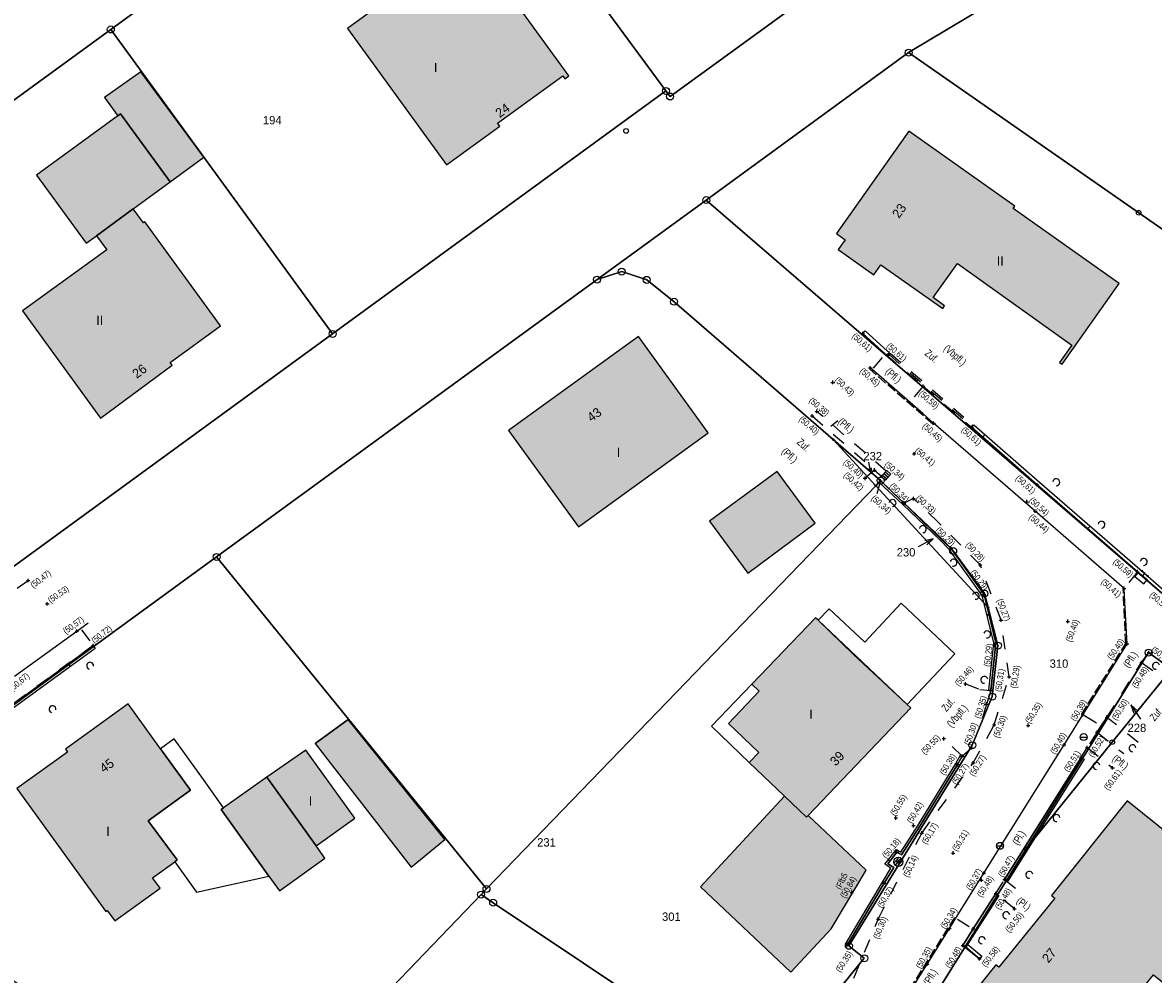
# Model space of a CAD drawing. Extents: x 2408905 to 2410405, y 5786105 to 5787663.
# Tile 34 of 43: x 2410008 to 2410089, y 5786988 to 5787057. Entities that reach past the tile are written whole.
import ezdxf

# ---------------------------------------------------------------- set-up
doc = ezdxf.new("R2010")
doc.units = 0
doc.linetypes.add('DASHED_61', pattern=[0.9, 0.7, -0.2])
doc.linetypes.add('DASHED_70', pattern=[2, 1, -1])
for name, color, linetype in [('K100-FLST_GRENZEN', 40, 'Continuous'), ('K105-FLST_NUMMERN', 40, 'Continuous'), ('K125-GEB_LINIEN', 40, 'Continuous'), ('K125-GEB_LINIEN-FLAECHE', 2, 'Continuous'), ('K130-GEB_TEXTE', 40, 'Continuous'), ('K145-VERM_PKTE', 7, 'Continuous'), ('STRKAT-TEXTE', 7, 'Continuous'), ('TOP-HOEHENI', 7, 'Continuous'), ('TOP-LINIEN', 7, 'Continuous'), ('TOP-SYMB-STRASSE', 32, 'Continuous'), ('TOP-SYMBOLE', 7, 'Continuous'), ('TOP-TEXTE', 7, 'Continuous')]:
    doc.layers.add(name, color=color, linetype=linetype)
doc.styles.add('SIMPLEX', font='CONTINUOUS')

# ---------------------------------------------------------------- blocks, each defined once
blk = doc.blocks.new('233')
at = {"layer": 'K105-FLST_NUMMERN', "color": 7}
for points in [[(2, 0.5, 0), (0, 0, 0), (2, -0.5, 0)], [(0, 0, 0), (4, 0, 0)]]:
    blk.add_polyline3d(points, dxfattribs=at)
blk = doc.blocks.new('128')
at = {"color": 11, "linetype": 'Continuous'}
blk.add_circle((0, 0), 0.5, dxfattribs=at)
blk = doc.blocks.new('GRENZSTEIN')
at = {"color": 7, "linetype": 'Continuous'}
blk.add_circle((0, 0), 0.75, dxfattribs=at)
blk = doc.blocks.new('251')
at = {"color": 40, "linetype": 'Continuous'}
blk.add_circle((0, 0), 0.175, dxfattribs=at)
blk = doc.blocks.new('1733')
at = {"color": 123, "linetype": 'Continuous'}
blk.add_circle((0, 0), 0.5, dxfattribs=at)
at = {"layer": 'TOP-SYMB-STRASSE', "color": 123}
blk.add_polyline3d([(-0.5, 0, 0), (0.5, 0, 0)], dxfattribs=at)
blk = doc.blocks.new('168')
at = {"color": 74, "linetype": 'Continuous'}
blk.add_arc((0, 0.001), 1, 318.61027, 221.38965, dxfattribs=at)
blk = doc.blocks.new('1803')
at = {"color": 123, "linetype": 'Continuous'}
blk.add_circle((0, 0), 1, dxfattribs=at)
at = {"layer": 'TOP-SYMB-STRASSE', "color": 123}
for points in [[(-0.501, 0.865, 0), (-0.501, -0.865, 0)], [(-0.001, -1, 0), (-0.001, 1, 0)], [(0.499, 0.866, 0), (0.499, -0.866, 0)], [(0.999, -0.025, 0), (0.999, 0.025, 0)]]:
    blk.add_polyline3d(points, dxfattribs=at)
blk = doc.blocks.new('1841')
at = {"layer": 'TOP-SYMBOLE', "color": 240}
for points in [[(1.25, 1.5, 0), (1.25, 2.5, 0), (0.25, 2.5, 0), (0.5, 2.75, 0)], [(0.25, 2.5, 0), (0.5, 2.25, 0)], [(1.25, 2.5, 0), (2.25, 2.5, 0), (2, 2.75, 0)], [(2.25, 2.5, 0), (2, 2.25, 0)], [(0, 0, 0), (2.5, 0, 0), (2.5, 1.5, 0), (0, 1.5, 0), (0, 0, 0)]]:
    blk.add_polyline3d(points, dxfattribs=at)
blk = doc.blocks.new('1848')
at = {"layer": 'TOP-SYMB-STRASSE', "color": 123}
for points in [[(0, 0, 0), (0, 1, 0), (2, 1, 0), (2, 0, 0), (0, 0, 0)], [(0.5, 0, 0), (0.5, 1, 0)], [(1, 0, 0), (1, 1, 0)], [(1.5, 0, 0), (1.5, 1, 0)]]:
    blk.add_polyline3d(points, dxfattribs=at)
blk = doc.blocks.new('247')
at = {"layer": 'TOP-HOEHENI', "color": 30}
for points in [[(-0.375, 0, 0), (0.375, 0, 0)], [(0, -0.375, 0), (0, 0.375, 0)]]:
    blk.add_polyline3d(points, dxfattribs=at)

msp = doc.modelspace()

# ---------------------------------------------------------------- hatches: boundary and pattern name
at = {"layer": 'K125-GEB_LINIEN-FLAECHE'}
for color, points in [(32, [(2410030.915, 5787056.358), (2410038.024, 5787046.567), (2410041.834, 5787049.337), (2410041.679, 5787049.546), (2410046.366, 5787052.953), (2410046.517, 5787052.742), (2410046.797, 5787052.946), (2410041.445, 5787060.346), (2410037.966, 5787057.806), (2410036.192, 5787060.227)]), (33, [(2410014.429, 5787050.085), (2410014.62, 5787050.226), (2410018.181, 5787045.336), (2410020.611, 5787047.101), (2410016.074, 5787053.245), (2410013.474, 5787051.394)]), (33, [(2410012.904, 5787041.472), (2410015.521, 5787043.404), (2410018.181, 5787045.336), (2410014.62, 5787050.226), (2410014.429, 5787050.085), (2410008.599, 5787045.819), (2410012.171, 5787040.937)]), (32, [(2410066.632, 5787041.181), (2410066.134, 5787040.471), (2410068.692, 5787038.665), (2410069.191, 5787039.376), (2410073.635, 5787036.25), (2410073.764, 5787036.439), (2410072.936, 5787037.026), (2410074.677, 5787039.48), (2410082.881, 5787033.621), (2410082.005, 5787032.376), (2410082.194, 5787032.244), (2410086.278, 5787038.047), (2410078.687, 5787043.421), (2410078.808, 5787043.591), (2410071.187, 5787048.987), (2410066, 5787041.625)]), (32, [(2410015.521, 5787043.404), (2410012.904, 5787041.472), (2410013.645, 5787040.464), (2410007.6, 5787036.075), (2410013.19, 5787028.37), (2410018.34, 5787032.171), (2410018.192, 5787032.372), (2410021.803, 5787034.997), (2410016.368, 5787042.462), (2410016.271, 5787042.392)]), (32, [(2410047.492, 5787020.581), (2410056.805, 5787027.325), (2410051.803, 5787034.241), (2410042.462, 5787027.488)]), (33, [(2410059.646, 5787017.257), (2410064.47, 5787020.837), (2410061.748, 5787024.535), (2410056.896, 5787020.989)]), (32, [(2410062.276, 5787001.241), (2410056.232, 5786994.736), (2410062.716, 5786988.615), (2410065.624, 5786991.725), (2410068.13, 5786995.928), (2410063.97, 5786999.86), (2410071.334, 5787007.579), (2410071.075, 5787007.825), (2410067.228, 5787011.408), (2410064.676, 5787013.871), (2410064.488, 5787014.05), (2410059.926, 5787009.284), (2410060.458, 5787008.771), (2410058.245, 5787006.462), (2410060.426, 5787004.379), (2410059.74, 5787003.665)]), (32, [(2410007.177, 5787001.778), (2410013.563, 5786992.947), (2410013.668, 5786993.023), (2410014.209, 5786992.292), (2410017.463, 5786994.636), (2410016.93, 5786995.376), (2410018.52, 5786996.527), (2410018.698, 5786996.656), (2410016.618, 5786999.472), (2410019.649, 5787001.663), (2410017.498, 5787004.635), (2410015.165, 5787007.857), (2410010.674, 5787004.615), (2410010.826, 5787004.399)]), (33, [(2410028.588, 5787005.011), (2410035.49, 5786996.139), (2410037.907, 5786998.116), (2410030.964, 5787006.742)]), (33, [(2410025.127, 5787002.603), (2410028.654, 5786997.683), (2410031.427, 5786999.67), (2410027.921, 5787004.533)]), (32, [(2410079.585, 5786980.115), (2410081.743, 5786982.802), (2410084.098, 5786980.912), (2410084.327, 5786980.729), (2410085.496, 5786982.162), (2410084.401, 5786983.05), (2410088.748, 5786988.401), (2410092.185, 5786985.64), (2410097.33, 5786992.061), (2410099.628, 5786990.276), (2410103.631, 5786995.448), (2410102.562, 5786996.274), (2410105.077, 5786999.497), (2410099.428, 5787003.598), (2410093.354, 5786995.685), (2410086.859, 5787000.893), (2410081.432, 5786994.114), (2410081.666, 5786993.927), (2410077.644, 5786988.952), (2410077.433, 5786989.121), (2410073.843, 5786984.636), (2410079.476, 5786979.985)]), (33, [(2410028.654, 5786997.683), (2410025.127, 5787002.603), (2410022.024, 5787000.407), (2410021.835, 5787000.273), (2410025.267, 5786995.499), (2410026.032, 5786994.436), (2410029.295, 5786996.789)])]:
    msp.add_hatch(color=color, dxfattribs=at).paths.add_polyline_path(points)

# ---------------------------------------------------------------- linework, layer by layer
at = {"layer": 'K100-FLST_GRENZEN', "color": 7}
for points in [[(2409882.018, 5787002.328, 0), (2409896.797, 5786999.839, 0), (2409928.717, 5787003.789, 0), (2409934.467, 5787004.501, 0), (2409936.486, 5787004.751, 0), (2409939.794, 5787002.52, 0), (2409944.208, 5787005.482, 0), (2409966.084, 5787021.421, 0), (2409990.003, 5787038.848, 0), (2410013.927, 5787056.278, 0), (2410037.759, 5787073.642, 0), (2410026.295, 5787089.236, 0), (2410032.442, 5787093.708, 0), (2410025.658, 5787103.732, 0), (2409991.49, 5787094.011, 0), (2409977.716, 5787090.092, 0), (2409969.732, 5787087.821, 0), (2409874.792, 5787060.81, 0), (2409881.881, 5787003.434, 0), (2409882.018, 5787002.328, 0)], [(2410026.295, 5787089.236, 0), (2410037.759, 5787073.642, 0), (2410038.805, 5787072.219, 0), (2410041.642, 5787068.36, 0), (2410045.847, 5787062.64, 0), (2410046.256, 5787062.084, 0), (2410053.767, 5787051.868, 0), (2410054.063, 5787051.465, 0), (2410064.629, 5787059.169, 0), (2410064.363, 5787059.354, 0), (2410047.973, 5787070.764, 0), (2410032.442, 5787093.708, 0), (2410026.295, 5787089.236, 0)], [(2410020.611, 5787047.101, 0), (2410029.844, 5787034.424, 0), (2410053.767, 5787051.868, 0), (2410046.256, 5787062.084, 0), (2410045.847, 5787062.64, 0), (2410041.642, 5787068.36, 0), (2410038.805, 5787072.219, 0), (2410037.759, 5787073.642, 0), (2410013.927, 5787056.278, 0), (2410020.611, 5787047.101, 0)], [(2410071.174, 5787054.613, 0), (2410087.686, 5787043.117, 0), (2410103.452, 5787032.138, 0), (2410121.791, 5787019.371, 0), (2410137.614, 5787044.88, 0), (2410099.392, 5787071.492, 0), (2410071.174, 5787054.613, 0)], [(2410005.95, 5787017.003, 0), (2410029.844, 5787034.424, 0), (2410020.611, 5787047.101, 0), (2410013.927, 5787056.278, 0), (2409990.003, 5787038.848, 0), (2409992.256, 5787035.761, 0), (2409995.92, 5787030.742, 0), (2410005.95, 5787017.003, 0)], [(2410056.656, 5787044.03, 0), (2410089.353, 5787015.807, 0), (2410103.434, 5787032.117, 0), (2410103.452, 5787032.138, 0), (2410087.686, 5787043.117, 0), (2410071.174, 5787054.613, 0), (2410056.656, 5787044.03, 0)], [(2410040.886, 5786994.581, 0), (2410068.82, 5787023.526, 0), (2410065.771, 5787026.834, 0), (2410054.345, 5787036.733, 0), (2410052.384, 5787038.303, 0), (2410050.587, 5787038.898, 0), (2410048.823, 5787038.318, 0), (2410021.521, 5787018.415, 0), (2410040.886, 5786994.581, 0)], [(2410068.82, 5787023.526, 0), (2410069.17, 5787023.889, 0), (2410065.771, 5787026.834, 0), (2410068.82, 5787023.526, 0)], [(2410068.82, 5787023.526, 0), (2410076.876, 5787014.789, 0), (2410076.617, 5787015.787, 0), (2410074.374, 5787018.847, 0), (2410069.17, 5787023.889, 0), (2410068.82, 5787023.526, 0)], [(2410040.494, 5786994.175, 0), (2410041.365, 5786993.592, 0), (2410060.741, 5786980.627, 0), (2410067.991, 5786989.6, 0), (2410066.89, 5786990.493, 0), (2410075.742, 5787004.896, 0), (2410077.177, 5787008.386, 0), (2410077.589, 5787012.05, 0), (2410076.876, 5787014.789, 0), (2410068.82, 5787023.526, 0), (2410040.886, 5786994.581, 0), (2410040.494, 5786994.175, 0)], [(2409993.273, 5786997.821, 0), (2410023.273, 5786976.251, 0), (2410024.4, 5786977.423, 0), (2410032.96, 5786986.333, 0), (2410040.494, 5786994.175, 0), (2410040.886, 5786994.581, 0), (2410021.521, 5787018.415, 0), (2409993.273, 5786997.821, 0)], [(2410079.656, 5786997.53, 0), (2410085.794, 5787005.116, 0), (2410090.037, 5787010.36, 0), (2410088.397, 5787011.541, 0), (2410079.656, 5786997.53, 0)], [(2410072.913, 5786984.811, 0), (2410097.053, 5786967.359, 0), (2410116.387, 5786991.389, 0), (2410099.428, 5787003.598, 0), (2410090.037, 5787010.36, 0), (2410085.794, 5787005.116, 0), (2410079.656, 5786997.53, 0), (2410072.093, 5786985.404, 0), (2410072.913, 5786984.811, 0)], [(2410032.96, 5786986.333, 0), (2410039.218, 5786981.245, 0), (2410048.71, 5786973.531, 0), (2410052.512, 5786970.438, 0), (2410060.741, 5786980.627, 0), (2410041.365, 5786993.592, 0), (2410040.494, 5786994.175, 0), (2410032.96, 5786986.333, 0)]]:
    msp.add_polyline3d(points, close=True, dxfattribs=at)
for points in [[(2409765.696, 5786794.675, 0), (2409768.513, 5786799.532, 0), (2409770.579, 5786803.092, 0), (2409774.74, 5786810.123, 0), (2409787.6, 5786831.85, 0), (2409802.732, 5786857.417, 0), (2409835.183, 5786881.391, 0), (2409848.826, 5786891.471, 0), (2409908.509, 5786935.534, 0), (2409930.075, 5786951.425, 0), (2409930.953, 5786952.072, 0), (2409971.067, 5786981.631, 0), (2409993.273, 5786997.821, 0), (2410021.521, 5787018.415, 0), (2410048.823, 5787038.318, 0), (2410056.656, 5787044.03, 0), (2410071.174, 5787054.613, 0), (2410099.392, 5787071.492, 0)], [(2410064.629, 5787059.169, 0), (2410054.063, 5787051.465, 0), (2410053.767, 5787051.868, 0), (2410029.844, 5787034.424, 0), (2410005.95, 5787017.003, 0), (2409982.05, 5786999.576, 0), (2409968.137, 5786989.432, 0), (2409963.953, 5786986.382, 0), (2409964.381, 5786986.08, 0), (2409953.698, 5786978.197, 0), (2409949.664, 5786975.221, 0), (2409932.378, 5786962.465, 0), (2409915.09, 5786949.708, 0), (2409896.994, 5786936.355, 0), (2409878.896, 5786923, 0), (2409859.993, 5786909.051, 0), (2409859.189, 5786908.457, 0), (2409837.872, 5786892.728, 0), (2409825.403, 5786883.527, 0), (2409810.118, 5786872.25, 0), (2409797.001, 5786862.569, 0), (2409795.238, 5786859.581, 0), (2409792.645, 5786855.189, 0), (2409765.264, 5786808.718, 0)], [(2410089.353, 5787015.807, 0), (2410056.656, 5787044.03, 0), (2410048.823, 5787038.318, 0), (2410050.587, 5787038.898, 0), (2410052.384, 5787038.303, 0), (2410054.345, 5787036.733, 0), (2410065.771, 5787026.834, 0), (2410069.17, 5787023.889, 0), (2410074.374, 5787018.847, 0), (2410076.617, 5787015.787, 0), (2410076.876, 5787014.789, 0), (2410077.589, 5787012.05, 0), (2410077.177, 5787008.386, 0), (2410075.742, 5787004.896, 0), (2410066.89, 5786990.493, 0), (2410067.991, 5786989.6, 0), (2410060.741, 5786980.627, 0)], [(2410072.093, 5786985.404, 0), (2410079.656, 5786997.53, 0), (2410088.397, 5787011.541, 0), (2410090.037, 5787010.36, 0)]]:
    msp.add_polyline3d(points, dxfattribs=at)
at = {"layer": 'K125-GEB_LINIEN', "color": 32}
for points in [[(2410030.915, 5787056.358, 0), (2410038.024, 5787046.567, 0), (2410041.834, 5787049.337, 0), (2410041.679, 5787049.546, 0), (2410046.366, 5787052.953, 0), (2410046.517, 5787052.742, 0), (2410046.797, 5787052.946, 0), (2410041.445, 5787060.346, 0), (2410037.966, 5787057.806, 0), (2410036.192, 5787060.227, 0), (2410030.915, 5787056.358, 0)], [(2410014.429, 5787050.085, 0), (2410014.62, 5787050.226, 0), (2410018.181, 5787045.336, 0), (2410020.611, 5787047.101, 0), (2410016.074, 5787053.245, 0), (2410013.474, 5787051.394, 0), (2410014.429, 5787050.085, 0)], [(2410012.904, 5787041.472, 0), (2410015.521, 5787043.404, 0), (2410018.181, 5787045.336, 0), (2410014.62, 5787050.226, 0), (2410014.429, 5787050.085, 0), (2410008.599, 5787045.819, 0), (2410012.171, 5787040.937, 0), (2410012.904, 5787041.472, 0)], [(2410066.632, 5787041.181, 0), (2410066.134, 5787040.471, 0), (2410068.692, 5787038.665, 0), (2410069.191, 5787039.376, 0), (2410073.635, 5787036.25, 0), (2410073.764, 5787036.439, 0), (2410072.936, 5787037.026, 0), (2410074.677, 5787039.48, 0), (2410082.881, 5787033.621, 0), (2410082.005, 5787032.376, 0), (2410082.194, 5787032.244, 0), (2410086.278, 5787038.047, 0), (2410078.687, 5787043.421, 0), (2410078.808, 5787043.591, 0), (2410071.187, 5787048.987, 0), (2410066, 5787041.625, 0), (2410066.632, 5787041.181, 0)], [(2410015.521, 5787043.404, 0), (2410012.904, 5787041.472, 0), (2410013.645, 5787040.464, 0), (2410007.6, 5787036.075, 0), (2410013.19, 5787028.37, 0), (2410018.34, 5787032.171, 0), (2410018.192, 5787032.372, 0), (2410021.803, 5787034.997, 0), (2410016.368, 5787042.462, 0), (2410016.271, 5787042.392, 0), (2410015.521, 5787043.404, 0)], [(2410047.492, 5787020.581, 0), (2410056.805, 5787027.325, 0), (2410051.803, 5787034.241, 0), (2410042.462, 5787027.488, 0), (2410047.492, 5787020.581, 0)], [(2410059.646, 5787017.257, 0), (2410064.47, 5787020.837, 0), (2410061.748, 5787024.535, 0), (2410056.896, 5787020.989, 0), (2410059.646, 5787017.257, 0)], [(2410062.276, 5787001.241, 0), (2410056.232, 5786994.736, 0), (2410062.716, 5786988.615, 0), (2410065.624, 5786991.725, 0), (2410068.13, 5786995.928, 0), (2410063.97, 5786999.86, 0), (2410071.334, 5787007.579, 0), (2410071.075, 5787007.825, 0), (2410067.228, 5787011.408, 0), (2410064.676, 5787013.871, 0), (2410064.488, 5787014.05, 0), (2410059.926, 5787009.284, 0), (2410060.458, 5787008.771, 0), (2410058.245, 5787006.462, 0), (2410060.426, 5787004.379, 0), (2410059.74, 5787003.665, 0), (2410062.276, 5787001.241, 0)], [(2410007.177, 5787001.778, 0), (2410013.563, 5786992.947, 0), (2410013.668, 5786993.023, 0), (2410014.209, 5786992.292, 0), (2410017.463, 5786994.636, 0), (2410016.93, 5786995.376, 0), (2410018.52, 5786996.527, 0), (2410018.698, 5786996.656, 0), (2410016.618, 5786999.472, 0), (2410019.649, 5787001.663, 0), (2410017.498, 5787004.635, 0), (2410015.165, 5787007.857, 0), (2410010.674, 5787004.615, 0), (2410010.826, 5787004.399, 0), (2410007.177, 5787001.778, 0)], [(2410028.588, 5787005.011, 0), (2410035.49, 5786996.139, 0), (2410037.907, 5786998.116, 0), (2410030.964, 5787006.742, 0), (2410028.588, 5787005.011, 0)], [(2410028.588, 5787005.011, 0), (2410030.964, 5787006.742, 0)], [(2410030.964, 5787006.742, 0), (2410037.907, 5786998.116, 0)], [(2410025.127, 5787002.603, 0), (2410028.654, 5786997.683, 0), (2410031.427, 5786999.67, 0), (2410027.921, 5787004.533, 0), (2410025.127, 5787002.603, 0)], [(2410028.588, 5787005.011, 0), (2410035.49, 5786996.139, 0)], [(2410079.585, 5786980.115, 0), (2410081.743, 5786982.802, 0), (2410084.098, 5786980.912, 0), (2410084.327, 5786980.729, 0), (2410085.496, 5786982.162, 0), (2410084.401, 5786983.05, 0), (2410088.748, 5786988.401, 0), (2410092.185, 5786985.64, 0), (2410097.33, 5786992.061, 0), (2410099.628, 5786990.276, 0), (2410103.631, 5786995.448, 0), (2410102.562, 5786996.274, 0), (2410105.077, 5786999.497, 0), (2410099.428, 5787003.598, 0), (2410093.354, 5786995.685, 0), (2410086.859, 5787000.893, 0), (2410081.432, 5786994.114, 0), (2410081.666, 5786993.927, 0), (2410077.644, 5786988.952, 0), (2410077.433, 5786989.121, 0), (2410073.843, 5786984.636, 0), (2410079.476, 5786979.985, 0), (2410079.585, 5786980.115, 0)], [(2410028.654, 5786997.683, 0), (2410025.127, 5787002.603, 0), (2410022.024, 5787000.407, 0), (2410021.835, 5787000.273, 0), (2410025.267, 5786995.499, 0), (2410026.032, 5786994.436, 0), (2410029.295, 5786996.789, 0), (2410028.654, 5786997.683, 0)], [(2410035.49, 5786996.139, 0), (2410037.907, 5786998.116, 0)]]:
    msp.add_polyline3d(points, dxfattribs=at)
at = {"layer": 'K125-GEB_LINIEN', "color": 40}
for points in [[(2410068.025, 5787012.29, 0), (2410065.473, 5787014.683, 0), (2410064.676, 5787013.871, 0), (2410071.075, 5787007.825, 0), (2410074.501, 5787011.453, 0), (2410070.65, 5787015.092, 0), (2410068.025, 5787012.29, 0)], [(2410058.245, 5787006.462, 0), (2410060.458, 5787008.771, 0), (2410059.926, 5787009.284, 0), (2410057.031, 5787006.259, 0), (2410059.74, 5787003.665, 0), (2410060.426, 5787004.379, 0), (2410058.245, 5787006.462, 0)], [(2410018.486, 5787005.348, 0), (2410017.498, 5787004.635, 0), (2410019.649, 5787001.663, 0), (2410016.618, 5786999.472, 0), (2410018.698, 5786996.656, 0), (2410018.52, 5786996.527, 0), (2410020.08, 5786994.357, 0), (2410025.267, 5786995.499, 0), (2410021.835, 5787000.273, 0), (2410022.024, 5787000.407, 0), (2410020.573, 5787002.433, 0), (2410018.486, 5787005.348, 0)], [(2410056.232, 5786994.736, 0), (2410062.716, 5786988.615, 0), (2410065.624, 5786991.725, 0), (2410068.13, 5786995.928, 0), (2410063.97, 5786999.86, 0), (2410063.851, 5786999.734, 0), (2410062.276, 5787001.241, 0), (2410056.232, 5786994.736, 0)]]:
    msp.add_polyline3d(points, close=True, dxfattribs=at)
at = {"layer": 'STRKAT-TEXTE', "color": 112, "linetype": 'DASHED_61'}
for points in [[(2410072.922, 5787027.944, 0), (2410068.383, 5787031.895, 0)], [(2410083.597, 5787007.121, 0), (2410086.762, 5787012.204, 0), (2410086.573, 5787016.138, 0)], [(2410070.784, 5786986.605, 0), (2410074.552, 5786992.621, 0)]]:
    msp.add_polyline3d(points, dxfattribs=at)
at = {"layer": 'TOP-LINIEN', "color": 93}
for p, q in [((2410067.888, 5787034.45), (2410068.055, 5787034.635)), ((2410069.525, 5787032.972), (2410067.888, 5787034.45)), ((2410068.055, 5787034.635), (2410069.662, 5787033.185)), ((2410069.683, 5787032.903), (2410069.525, 5787032.972)), ((2410069.662, 5787033.185), (2410069.783, 5787033.132)), ((2410069.783, 5787033.132), (2410069.683, 5787032.903)), ((2410069.683, 5787032.903), (2410069.683, 5787032.903)), ((2410075.703, 5787027.702), (2410075.868, 5787027.89)), ((2410075.868, 5787027.89), (2410080.568, 5787023.781)), ((2410080.404, 5787023.592), (2410075.703, 5787027.702)), ((2410076.496, 5787027.008), (2410076.662, 5787027.196)), ((2410069.052, 5787023.769), (2410069.155, 5787023.878)), ((2410069.155, 5787023.878), (2410070.861, 5787022.279)), ((2410069.155, 5787023.878), (2410069.155, 5787023.878)), ((2410070.758, 5787022.17), (2410069.052, 5787023.769)), ((2410087.606, 5787017.35), (2410080.404, 5787023.592)), ((2410080.568, 5787023.781), (2410087.771, 5787017.538)), ((2410070.663, 5787022.259), (2410070.766, 5787022.368)), ((2410070.861, 5787022.279), (2410073.513, 5787019.758)), ((2410073.408, 5787019.651), (2410070.758, 5787022.17)), ((2410084.039, 5787020.442), (2410084.204, 5787020.629)), ((2410074.118, 5787018.923), (2410073.408, 5787019.651)), ((2410073.513, 5787019.758), (2410074.233, 5787019.019)), ((2410074.233, 5787019.019), (2410076.588, 5787015.711)), ((2410076.449, 5787015.647), (2410074.118, 5787018.923)), ((2410089.353, 5787015.807), (2410087.606, 5787017.35)), ((2410087.771, 5787017.538), (2410089.518, 5787015.994)), ((2410076.588, 5787015.711), (2410077.443, 5787012.254)), ((2410077.291, 5787012.243), (2410076.449, 5787015.647)), ((2410076.809, 5787014.192), (2410076.931, 5787014.323)), ((2410006.511, 5787007.563), (2410012.656, 5787012.051)), ((2410012.803, 5787011.849), (2410006.658, 5787007.361)), ((2410012.656, 5787012.051), (2410012.803, 5787011.849)), ((2410076.938, 5787008.849), (2410077.291, 5787012.243)), ((2410077.443, 5787012.254), (2410077.087, 5787008.833)), ((2410010.88, 5787010.754), (2410011.03, 5787010.554)), ((2410077.087, 5787008.833), (2410076.938, 5787008.849)), ((2410071.865, 5786999.159), (2410074.567, 5787003.578)), ((2410074.567, 5787003.578), (2410074.901, 5787004.181)), ((2410075.032, 5787004.108), (2410074.697, 5787003.503)), ((2410074.901, 5787004.181), (2410075.032, 5787004.108)), ((2410075.032, 5787004.108), (2410075.032, 5787004.108)), ((2410078.067, 5786995.253), (2410083.555, 5787004.025)), ((2410083.767, 5787003.892), (2410078.279, 5786995.12)), ((2410083.555, 5787004.025), (2410083.767, 5787003.892)), ((2410074.697, 5787003.503), (2410071.992, 5786999.079)), ((2410070.619, 5786997.226), (2410071.865, 5786999.159)), ((2410071.992, 5786999.079), (2410070.667, 5786997.024)), ((2410069.466, 5786996.346), (2410070.303, 5786997.41)), ((2410070.34, 5786997.215), (2410069.687, 5786996.384)), ((2410070.303, 5786997.41), (2410070.619, 5786997.226)), ((2410070.667, 5786997.024), (2410070.34, 5786997.215)), ((2410079.452, 5786997.466), (2410079.664, 5786997.333)), ((2410069.913, 5786996.065), (2410069.466, 5786996.346)), ((2410069.687, 5786996.384), (2410070.119, 5786996.112)), ((2410069.719, 5786996.668), (2410069.852, 5786996.594)), ((2410069.294, 5786995.074), (2410069.913, 5786996.065)), ((2410070.119, 5786996.112), (2410069.422, 5786994.996)), ((2410066.639, 5786990.61), (2410069.294, 5786995.074)), ((2410069.422, 5786994.996), (2410066.768, 5786990.533)), ((2410078.279, 5786995.12), (2410078.067, 5786995.253)), ((2410078.067, 5786995.253), (2410078.067, 5786995.253)), ((2410075.803, 5786991.704), (2410077.439, 5786994.246)), ((2410077.649, 5786994.111), (2410076.014, 5786991.57)), ((2410077.439, 5786994.246), (2410077.649, 5786994.111)), ((2410075.062, 5786990.521), (2410075.803, 5786991.704)), ((2410076.014, 5786991.57), (2410075.274, 5786990.388)), ((2410066.768, 5786990.533), (2410066.639, 5786990.61)), ((2410075.274, 5786990.388), (2410075.435, 5786990.58)), ((2410075.435, 5786990.58), (2410076.42, 5786989.75)), ((2410075.274, 5786990.388), (2410075.062, 5786990.521)), ((2410075.062, 5786990.521), (2410075.062, 5786990.521)), ((2410076.259, 5786989.559), (2410075.274, 5786990.388)), ((2410076.42, 5786989.75), (2410076.259, 5786989.559)), ((2410076.259, 5786989.559), (2410076.259, 5786989.559))]:
    msp.add_line(p, q, dxfattribs=at)
at = {"layer": 'TOP-LINIEN', "color": 135}
for p, q in [((2410067.888, 5787034.45, 50.616), (2410069.525, 5787032.972, 50.614)), ((2410069.525, 5787032.972, 50.614), (2410069.683, 5787032.903, 50.616)), ((2410075.703, 5787027.702, 50.609), (2410080.404, 5787023.592, 50.607)), ((2410070.861, 5787022.279, 50.335), (2410069.155, 5787023.878, 50.338)), ((2410080.404, 5787023.592, 50.607), (2410087.606, 5787017.35, 50.589)), ((2410073.513, 5787019.758, 50.314), (2410070.861, 5787022.279, 50.335)), ((2410074.233, 5787019.019, 50.29), (2410073.513, 5787019.758, 50.314)), ((2410076.588, 5787015.711, 50.288), (2410074.233, 5787019.019, 50.29)), ((2410087.606, 5787017.35, 50.589), (2410089.329, 5787015.857, 50.592)), ((2410077.443, 5787012.254, 50.29), (2410076.588, 5787015.711, 50.288)), ((2410077.087, 5787008.833, 50.305), (2410077.443, 5787012.254, 50.29)), ((2410074.697, 5787003.503, 50.271), (2410075.032, 5787004.108, 50.376)), ((2410083.555, 5787004.025, 50.507), (2410078.067, 5786995.253, 50.472)), ((2410071.992, 5786999.079, 50.182), (2410074.697, 5787003.503, 50.271)), ((2410070.667, 5786997.024, 50.175), (2410071.992, 5786999.079, 50.182)), ((2410069.687, 5786996.384, 50.186), (2410070.34, 5786997.215, 50.177)), ((2410070.34, 5786997.215, 50.177), (2410070.667, 5786997.024, 50.175)), ((2410070.119, 5786996.112, 50.177), (2410069.687, 5786996.384, 50.186)), ((2410069.422, 5786994.996, 50.374), (2410070.119, 5786996.112, 50.177)), ((2410066.768, 5786990.533, 50.351), (2410069.422, 5786994.996, 50.374)), ((2410077.439, 5786994.246, 50.476), (2410075.803, 5786991.704, 50.48)), ((2410075.803, 5786991.704, 50.48), (2410075.062, 5786990.521, 50.478)), ((2410075.062, 5786990.521, 50.478), (2410076.259, 5786989.559, 50.58))]:
    msp.add_line(p, q, dxfattribs=at)
at = {"layer": 'TOP-LINIEN', "color": 132, "linetype": 'DASHED_70'}
for p, q in [((2410068.65, 5787031.962, 50.549), (2410069.525, 5787032.972, 50.61)), ((2410069.525, 5787032.972, 50.61), (2410072.214, 5787030.675, 50.589)), ((2410069.775, 5787032.938, 50.608), (2410069.858, 5787033.034, 50.608)), ((2410069.775, 5787032.938, 50.608), (2410075.695, 5787027.805, 50.618)), ((2410069.858, 5787033.034, 50.608), (2410075.778, 5787027.901, 50.618)), ((2410072.214, 5787030.675, 50.589), (2410071.336, 5787029.598, 50.482)), ((2410072.214, 5787030.675, 50.589), (2410075.703, 5787027.702, 50.609)), ((2410069.565, 5787024.574, 50.34), (2410064.598, 5787028.863, 50.378)), ((2410064.263, 5787028.538, 50.397), (2410068.735, 5787024.652, 50.396)), ((2410075.695, 5787027.805, 50.618), (2410075.778, 5787027.901, 50.618)), ((2410068.735, 5787024.652, 50.396), (2410068.05, 5787024.058, 50.415)), ((2410068.735, 5787024.652, 50.396), (2410069.228, 5787024.2, 50.345)), ((2410069.228, 5787024.2, 50.345), (2410069.565, 5787024.574, 50.34)), ((2410071.527, 5787022.6, 50.325), (2410070.861, 5787022.279, 50.335)), ((2410073.301, 5787020.911, 50.32), (2410071.527, 5787022.6, 50.325)), ((2410076.314, 5787017.835, 50.277), (2410073.301, 5787020.911, 50.32)), ((2410077.807, 5787013.874, 50.272), (2410076.314, 5787017.835, 50.277)), ((2410087.606, 5787017.35, 50.589), (2410086.72, 5787016.267, 50.504)), ((2409989.434, 5787003.201, 50.496), (2410007.992, 5787016.727, 50.474)), ((2410078.387, 5787009.809, 50.285), (2410077.807, 5787013.874, 50.272)), ((2410011.827, 5787013.185, 50.642), (2410012.656, 5787012.051, 50.715)), ((2410012.656, 5787012.051, 50.715), (2410006.511, 5787007.563, 50.735)), ((2410087.884, 5787010.832, 50.478), (2410088.42, 5787011.556, 50.489)), ((2410088.42, 5787011.555, 50.481), (2410091.368, 5787009.394, 50.527)), ((2410085.408, 5787006.895, 50.504), (2410087.884, 5787010.832, 50.478)), ((2410087.884, 5787010.832, 50.478), (2410090.626, 5787008.866, 50.501)), ((2410075.253, 5787009.291, 50.464), (2410076.278, 5787008.901, 50.417)), ((2410077.311, 5787006.348, 50.301), (2410078.387, 5787009.809, 50.285)), ((2410076.278, 5787008.901, 50.417), (2410077.087, 5787008.833, 50.305)), ((2410077.087, 5787008.833, 50.305), (2410076.776, 5787007.852, 50.351)), ((2410076.776, 5787007.852, 50.351), (2410076.316, 5787006.335, 50.32)), ((2410083.804, 5787007.033, 50.504), (2410084.996, 5787006.28, 50.51)), ((2410084.996, 5787006.28, 50.51), (2410085.408, 5787006.895, 50.504)), ((2410087.661, 5787005.102, 50.561), (2410085.408, 5787006.895, 50.504)), ((2410076.316, 5787006.335, 50.32), (2410075.682, 5787004.705, 50.296)), ((2410075.818, 5787003.626, 50.271), (2410077.311, 5787006.348, 50.301)), ((2410084.717, 5787005.825, 50.518), (2410084.996, 5787006.28, 50.51)), ((2410075.032, 5787004.108, 50.376), (2410073.704, 5787005.37, 50.549)), ((2410084.717, 5787005.825, 50.518), (2410083.989, 5787004.735, 50.515)), ((2410084.717, 5787005.825, 50.518), (2410086.616, 5787004.295, 50.597)), ((2410075.682, 5787004.705, 50.296), (2410075.032, 5787004.108, 50.376)), ((2410083.555, 5787004.025, 50.507), (2410083.989, 5787004.735, 50.515)), ((2410083.989, 5787004.735, 50.515), (2410085.816, 5787003.278, 50.609)), ((2410072.118, 5786998.593, 50.174), (2410075.818, 5787003.626, 50.271)), ((2410068.988, 5786992.415, 50.302), (2410072.118, 5786998.593, 50.174)), ((2410077.439, 5786994.246, 50.476), (2410078.067, 5786995.253, 50.472)), ((2410078.067, 5786995.253, 50.472), (2410079.547, 5786994.086, 50.518)), ((2410078.771, 5786993.16, 50.495), (2410077.439, 5786994.246, 50.476)), ((2410065.737, 5786984.483, 50.431), (2410068.988, 5786992.415, 50.302)), ((2410074.68, 5786992.419, 50.447), (2410075.803, 5786991.704, 50.48))]:
    msp.add_line(p, q, dxfattribs=at)
at = {"layer": 'TOP-LINIEN', "color": 33}
for p, q in [((2410069.2, 5787031.317, 50.453), (2410068.427, 5787031.979, 50.45)), ((2410072.219, 5787028.674, 50.45), (2410069.2, 5787031.317, 50.453)), ((2410072.971, 5787028.021, 50.405), (2410072.219, 5787028.674, 50.45)), ((2410080.269, 5787021.694, 50.386), (2410072.971, 5787028.021, 50.405)), ((2410086.649, 5787016.158, 50.406), (2410080.269, 5787021.694, 50.386)), ((2410086.697, 5787015.192, 50.407), (2410086.649, 5787016.158, 50.406)), ((2410086.866, 5787012.181, 50.404), (2410086.697, 5787015.192, 50.407)), ((2410011.486, 5787013.085, 50.567), (2410012.31, 5787013.688, 50.57)), ((2410007.009, 5787009.853, 50.557), (2410011.486, 5787013.085, 50.567)), ((2410084.209, 5787007.919, 50.396), (2410086.866, 5787012.181, 50.404)), ((2410083.673, 5787007.075, 50.392), (2410084.209, 5787007.919, 50.396)), ((2410082.335, 5787004.926, 50.398), (2410083.673, 5787007.075, 50.392)), ((2410076.573, 5786995.712, 50.372), (2410082.335, 5787004.926, 50.398)), ((2410074.629, 5786992.596, 50.35), (2410076.573, 5786995.712, 50.372)), ((2410074.111, 5786991.73, 50.342), (2410074.63, 5786992.595, 50.352)), ((2410072.501, 5786989.173, 50.351), (2410074.111, 5786991.73, 50.342)), ((2410070.859, 5786986.553), (2410072.5, 5786989.174))]:
    msp.add_line(p, q, dxfattribs=at)
at = {"layer": 'TOP-TEXTE', "color": 220}
for points in [[(2410066.097, 5787028.185, 0), (2410065.592, 5787027.779, 0)], [(2410068.928, 5787022.978, 0), (2410069.149, 5787023.827, 0)]]:
    msp.add_polyline3d(points, dxfattribs=at)

# ---------------------------------------------------------------- block references
at = {"layer": 'K100-FLST_GRENZEN', "xscale": 0.333, "yscale": 0.333}
for name, p in [('GRENZSTEIN', (2410013.927, 5787056.278)), ('GRENZSTEIN', (2410071.174, 5787054.613)), ('GRENZSTEIN', (2410053.767, 5787051.868)), ('GRENZSTEIN', (2410054.063, 5787051.465)), ('GRENZSTEIN', (2410056.656, 5787044.03)), ('GRENZSTEIN', (2410048.823, 5787038.318)), ('GRENZSTEIN', (2410050.587, 5787038.898)), ('GRENZSTEIN', (2410052.384, 5787038.303)), ('GRENZSTEIN', (2410054.345, 5787036.733)), ('GRENZSTEIN', (2410029.844, 5787034.424)), ('251', (2410065.771, 5787026.834)), ('GRENZSTEIN', (2410069.17, 5787023.889)), ('251', (2410068.82, 5787023.526)), ('GRENZSTEIN', (2410074.374, 5787018.847)), ('GRENZSTEIN', (2410021.521, 5787018.415)), ('GRENZSTEIN', (2410076.617, 5787015.787)), ('251', (2410076.876, 5787014.789)), ('GRENZSTEIN', (2410077.589, 5787012.05)), ('GRENZSTEIN', (2410088.397, 5787011.541)), ('GRENZSTEIN', (2410077.177, 5787008.386)), ('GRENZSTEIN', (2410075.742, 5787004.896)), ('251', (2410079.656, 5786997.53)), ('GRENZSTEIN', (2410040.886, 5786994.581)), ('GRENZSTEIN', (2410040.494, 5786994.175)), ('GRENZSTEIN', (2410041.365, 5786993.592)), ('GRENZSTEIN', (2410066.89, 5786990.493)), ('GRENZSTEIN', (2410067.991, 5786989.6))]:
    msp.add_blockref(name, p, dxfattribs=at)
at = {"layer": 'K105-FLST_NUMMERN'}
for p, xscale, yscale, rotation in [((2410068.485, 5787024.37), 0.215, 0.215, 101.225), ((2410072.943, 5787019.713), 0.305, 0.305, 208.218), ((2410087.122, 5787007.791), 0.31, 0.31, 304.356)]:
    msp.add_blockref('233', p, dxfattribs=dict(at, xscale=xscale, yscale=yscale, rotation=rotation))
at = {"layer": 'K145-VERM_PKTE', "xscale": 0.333, "yscale": 0.333}
for p in [(2410050.906, 5787048.992), (2410087.686, 5787043.117), (2410085.794, 5787005.116)]:
    msp.add_blockref('128', p, dxfattribs=at)
at = {"layer": 'TOP-HOEHENI', "xscale": 0.333, "yscale": 0.333}
for p in [(2410067.888, 5787034.45, 50.612), (2410069.683, 5787032.903, 50.612), (2410068.427, 5787031.979, 50.45), (2410065.73, 5787030.946, 50.434), (2410072.214, 5787030.675, 50.589), (2410064.598, 5787028.863, 50.378), (2410064.263, 5787028.538, 50.397), (2410072.971, 5787028.021, 50.454), (2410075.703, 5787027.702, 50.609), (2410071.573, 5787025.817, 50.406), (2410068.735, 5787024.652, 50.396), (2410068.05, 5787024.058, 50.415), (2410069.155, 5787023.878, 50.338), (2410080.404, 5787023.592, 50.607), (2410070.861, 5787022.279, 50.335), (2410071.527, 5787022.6, 50.325), (2410079.653, 5787022.379, 50.544), (2410080.269, 5787021.694, 50.435), (2410074.233, 5787019.019, 50.29), (2410076.314, 5787017.835, 50.277), (2410087.606, 5787017.35, 50.589), (2410007.992, 5787016.727, 50.472), (2410076.588, 5787015.711, 50.288), (2410086.649, 5787016.158, 50.406), (2410009.372, 5787015.041, 50.527), (2410077.807, 5787013.874, 50.272), (2410082.605, 5787013.786, 50.397), (2410011.486, 5787013.085, 50.567), (2410012.656, 5787012.051, 50.715), (2410077.443, 5787012.254, 50.29), (2410086.866, 5787012.181, 50.404), (2410088.42, 5787011.556, 50.489), (2410087.884, 5787010.832, 50.478), (2410075.253, 5787009.291, 50.464), (2410078.387, 5787009.809, 50.285), (2410077.087, 5787008.833, 50.305), (2410076.776, 5787007.852, 50.351), (2410083.673, 5787007.075, 50.392), (2410085.408, 5787006.895, 50.504), (2410077.311, 5787006.348, 50.301), (2410079.751, 5787006.322, 50.351), (2410073.704, 5787005.37, 50.549), (2410084.717, 5787005.825, 50.518), (2410075.682, 5787004.705, 50.296), (2410082.335, 5787004.926, 50.398), (2410083.989, 5787004.735, 50.515), (2410074.697, 5787003.503, 50.271), (2410075.032, 5787004.108, 50.376), (2410075.818, 5787003.626, 50.271), (2410083.555, 5787004.025, 50.507), (2410085.816, 5787003.278, 50.609), (2410070.257, 5786999.672, 50.549), (2410071.534, 5786999.122, 50.424), (2410072.118, 5786998.593, 50.174), (2410070.34, 5786997.215, 50.177), (2410074.37, 5786997.157, 50.31), (2410070.42, 5786996.537), (2410076.573, 5786995.712, 50.372), (2410069.422, 5786994.996, 50.374), (2410076.414, 5786995.213, 50.479), (2410078.067, 5786995.253, 50.472), (2410067.1, 5786994.33), (2410077.439, 5786994.246, 50.476), (2410078.771, 5786993.16, 50.495), (2410068.988, 5786992.415, 50.302), (2410074.11, 5786991.731, 50.34), (2410075.803, 5786991.704, 50.48), (2410066.768, 5786990.533, 50.351), (2410075.062, 5786990.521, 50.478), (2410072.5, 5786989.174, 50.349), (2410076.259, 5786989.559, 50.58)]:
    msp.add_blockref('247', p, dxfattribs=at)
at = {"layer": 'TOP-HOEHENI', "xscale": 0.333, "yscale": 0.333, "rotation": 23.99300000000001}
msp.add_blockref('247', (2410069.228, 5787024.2, 50.347), dxfattribs=at)
at = {"layer": 'TOP-SYMB-STRASSE'}
for name, p, xscale, yscale, rotation in [('1848', (2410069.605, 5787024.627), 0.3, 0.4, 228.964), ('1803', (2410070.44, 5786996.53, 50.14), 0.333, 0.333, 319.909)]:
    msp.add_blockref(name, p, dxfattribs=dict(at, xscale=xscale, yscale=yscale, rotation=rotation))
at = {"layer": 'TOP-SYMB-STRASSE', "xscale": 0.5, "yscale": 0.5}
for p in [(2410083.739, 5787005.482, 50.507), (2410077.743, 5786997.673, 50.376)]:
    msp.add_blockref('1733', p, dxfattribs=at)
at = {"layer": 'TOP-SYMBOLE', "yscale": 0.25}
for name, p, xscale, rotation in [('168', (2410081.774, 5787023.775), 0.25, 309.9999999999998), ('168', (2410070.023, 5787022.282), 0.25, 309.9999999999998), ('168', (2410072.197, 5787020.409), 0.25, 309.9999999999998), ('168', (2410085.017, 5787020.723), 0.25, 309.9999999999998), ('168', (2410074.386, 5787018), 0.25, 300.0000000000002), ('168', (2410088.047, 5787018.055), 0.25, 309.9999999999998), ('1841', (2410087.407, 5787017.014), 0.333, 320), ('168', (2410075.997, 5787015.618), 0.25, 300.0000000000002), ('168', (2410076.809, 5787012.851), 0.25, 300.0000000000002), ('168', (2410012.443, 5787010.6), 0.25, 31.99999999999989), ('168', (2410088.925, 5787010.595), 0.25, 52.00000000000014), ('168', (2410076.606, 5787009.59), 0.25, 52.00000000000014), ('168', (2410009.742, 5787007.479), 0.25, 31.99999999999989), ('168', (2410087.246, 5787004.672), 0.25, 52.00000000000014), ('168', (2410084.656, 5787003.406), 0.25, 52.00000000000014), ('168', (2410081.789, 5786999.666), 0.25, 52.00000000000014), ('168', (2410079.836, 5786995.591), 0.25, 52.00000000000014), ('168', (2410078.185, 5786992.686), 0.25, 52.00000000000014), ('168', (2410076.445, 5786990.889), 0.25, 52.00000000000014)]:
    msp.add_blockref(name, p, dxfattribs=dict(at, xscale=xscale, rotation=rotation))

# ---------------------------------------------------------------- texts
at = {"layer": 'K105-FLST_NUMMERN', "color": 7, "linetype": 'Continuous', "style": 'SIMPLEX'}
for s, p in [('194', (2410024.844, 5787049.469, 50.009)), ('232', (2410067.931, 5787025.346, 50.009)), ('230', (2410070.324, 5787018.446, 50.009)), ('310', (2410081.297, 5787010.454, 50.009)), ('228', (2410086.889, 5787005.844, 50.009)), ('231', (2410044.523, 5786997.622, 50.009)), ('301', (2410053.483, 5786992.288, 50.009))]:
    msp.add_text(s, height=0.6, dxfattribs=at).set_placement(p)
at = {"layer": 'K130-GEB_TEXTE', "color": 7, "linetype": 'Continuous', "style": 'SIMPLEX'}
for s, p in [('I', (2410037.117, 5787053.217)), ('II', (2410077.506, 5787039.325)), ('II', (2410012.89, 5787035.064)), ('I', (2410050.232, 5787025.595)), ('I', (2410064.051, 5787006.792)), ('I', (2410028.138, 5787000.549)), ('I', (2410013.607, 5786998.389))]:
    msp.add_text(s, height=0.666, dxfattribs=at).set_placement(p)
for s, rotation, p in [('24', 35.986, (2410041.833, 5787049.912)), ('23', 54.78, (2410070.486, 5787042.67)), ('26', 36.49, (2410015.785, 5787031.187)), ('43', 36.085, (2410048.416, 5787028.069)), ('39', 46.458, (2410065.948, 5787003.36)), ('45', 35.815, (2410013.432, 5787002.877)), ('27', 51.082, (2410081.211, 5786989.217))]:
    msp.add_text(s, height=0.666, rotation=rotation, dxfattribs=at).set_placement(p)
at = {"layer": 'STRKAT-TEXTE', "color": 7, "linetype": 'Continuous', "style": 'SIMPLEX', "width": 0.8}
for s, rotation, p in [('(Vbpfl.)', -41.036, (2410073.654, 5787033.31)), ('(Pfl.)', -41.036, (2410069.457, 5787031.635)), ('(Pfl.)', -41.036, (2410066.06, 5787028.049)), ('(Pfl.)', -41.036, (2410062.014, 5787025.91)), ('(Pfl.)', 417.932, (2410086.992, 5787010.396)), ('(Vbpfl.)', 408.969, (2410074.258, 5787006.135)), ('(Pfl.)', 682.932, (2410085.736, 5787003.833)), ('(Pl.)', 57.932, (2410079.032, 5786997.672)), ('(Pl.)', -37.091, (2410078.859, 5786993.617)), ('(Pfl.)', 57.932, (2410072.631, 5786987.598))]:
    msp.add_text(s, height=0.533, rotation=rotation, dxfattribs=at).set_placement(p)
at = {"layer": 'TOP-HOEHENI', "color": 251, "linetype": 'Continuous', "lineweight": 9, "style": 'SIMPLEX', "width": 0.8}
for s, rotation, p in [('(50,61)', 319, (2410067.072, 5787034.203)), ('(50,61)', 319, (2410069.551, 5787033.491)), ('(50,45)', 319, (2410067.633, 5787031.696)), ('(50,43)', 317, (2410065.83, 5787031.061)), ('(50,59)', 319, (2410071.868, 5787030.081)), ('(50,38)', 319, (2410063.992, 5787029.576)), ('(50,40)', 319, (2410063.266, 5787028.234)), ('(50,45)', 318, (2410072.134, 5787027.754)), ('(50,61)', 319, (2410074.913, 5787027.464)), ('(50,41)', 320, (2410071.584, 5787025.978)), ('(50,40)', 319, (2410066.441, 5787025.132)), ('(50,34)', 319, (2410069.408, 5787024.984)), ('(50,42)', 319, (2410066.466, 5787024.221)), ('(50,61)', 318, (2410078.812, 5787024.01)), ('(50,34)', 315, (2410069.767, 5787023.458)), ('(50,34)', 319, (2410068.448, 5787022.559)), ('(50,33)', 678, (2410071.656, 5787022.569)), ('(50,54)', 318, (2410079.78, 5787022.418)), ('(50,44)', 319, (2410079.765, 5787021.2)), ('(50,29)', 315, (2410073.077, 5787020.304)), ('(50,28)', 673, (2410075.232, 5787019.243)), ('(50,59)', 319, (2410085.804, 5787017.99)), ('(50,47)', 37, (2410008.365, 5787016.148)), ('(50,29)', 307, (2410075.575, 5787017.291)), ('(50,41)', 319, (2410084.947, 5787016.555)), ('(50,53)', 35, (2410009.608, 5787015.067)), ('(50,59)', 319, (2410088.429, 5787015.622)), ('(50,27)', 290, (2410077.502, 5787015.307)), ('(50,57)', 36, (2410010.704, 5787012.845)), ('(50,72)', 38, (2410012.75, 5787012.173)), ('(50,40)', 70, (2410082.848, 5787012.27)), ('(50,40)', 55, (2410085.751, 5787010.993)), ('(50,29)', 84, (2410077.027, 5787010.514)), ('(50,49)', 323, (2410088.546, 5787011.672)), ('(50,67)', 40, (2410006.862, 5787008.734)), ('(50,46)', 48, (2410074.76, 5787009.097)), ('(50,31)', 82, (2410077.82, 5787008.707)), ('(50,29)', 81, (2410078.913, 5787008.956)), ('(50,48)', 58, (2410087.533, 5787008.95)), ('(50,35)', 73, (2410076.322, 5787006.77)), ('(50,35)', 57, (2410079.866, 5787006.411)), ('(50,39)', 59, (2410083.136, 5787006.583)), ('(50,50)', 58, (2410086.094, 5787006.636)), ('(50,30)', 69, (2410077.633, 5787005.381)), ('(50,30)', 70, (2410075.557, 5787004.85)), ('(50,55)', 46, (2410072.34, 5787004.194)), ('(50,40)', 60, (2410081.699, 5787004.203)), ('(50,52)', 58, (2410084.413, 5787003.987)), ('(50,51)', 57, (2410082.651, 5787002.931)), ('(50,38)', 58, (2410073.737, 5787002.704)), ('(50,27)', 58, (2410075.872, 5787002.617)), ('(50,27)', 58, (2410074.635, 5787002.008)), ('(50,61)', 53, (2410085.502, 5787001.62)), ('(50,55)', 59, (2410070.207, 5786999.776)), ('(50,42)', 59, (2410071.395, 5786999.24)), ('(50,17)', 58, (2410072.442, 5786997.74)), ('(50,31)', 59, (2410074.658, 5786997.233)), ('(50,18)', 50, (2410069.57, 5786996.729)), ('(50,14)', 65, (2410071.158, 5786995.365)), ('(50,47)', 61, (2410077.961, 5786995.381)), ('(Ffb5', 65, (2410066.31, 5786994.489)), ('(50,37)', 60, (2410075.645, 5786994.438)), ('(50,48)', 58, (2410076.414, 5786993.937)), ('(50,84)', 60, (2410066.627, 5786993.87)), ('(50,37)', 59, (2410069.265, 5786993.167)), ('(50,48)', 58, (2410077.704, 5786993.055)), ('(50,34)', 58, (2410073.804, 5786991.661)), ('(50,30)', 68, (2410069.029, 5786990.943)), ('(50,50)', 51, (2410078.41, 5786991.402)), ('(50,35)', 57, (2410066.278, 5786988.549)), ('(50,35)', 60, (2410072.048, 5786988.817)), ('(50,48)', 59, (2410074.154, 5786988.844)), ('(50,58)', 53, (2410076.727, 5786988.927))]:
    msp.add_text(s, height=0.45, rotation=rotation, dxfattribs=at).set_placement(p)
at = {"layer": 'TOP-TEXTE', "color": 220, "linetype": 'Continuous', "style": 'SIMPLEX', "width": 0.8}
for rotation, p in [(-41.036, (2410072.296, 5787032.949)), (316.964, (2410063.105, 5787026.59)), (408.969, (2410073.889, 5787007.264)), (408.969, (2410088.829, 5787006.59))]:
    msp.add_text('Zuf.', height=0.533, rotation=rotation, dxfattribs=at).set_placement(p)

doc.saveas('drawing.dxf')
